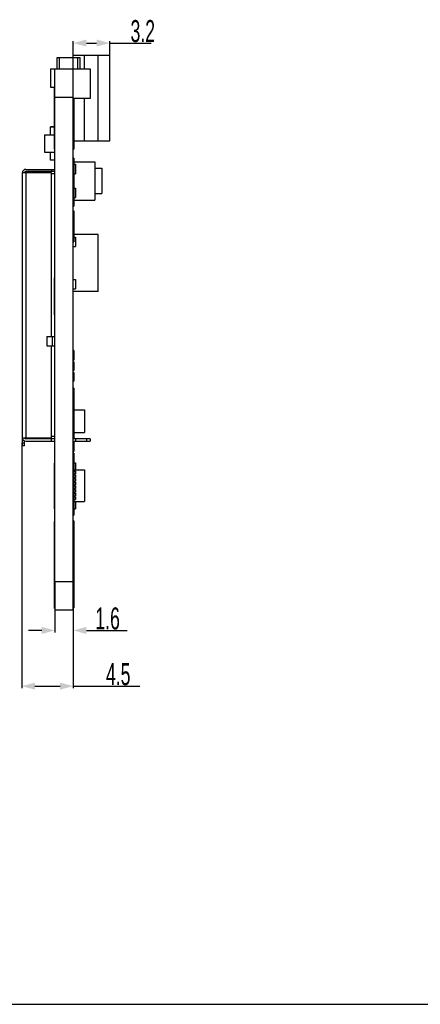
# Model space of a CAD drawing. Header units: millimetres. Extents: x 0 to 228, y 39 to 200.
# Tile 8 of 13: x 123 to 158, y 39 to 125. Entities that reach past the tile are written whole.
import ezdxf

# ---------------------------------------------------------------- set-up
doc = ezdxf.new("R2010")
doc.units = ezdxf.units.MM
doc.header["$LTSCALE"] = 12.565385
doc.header["$PDMODE"] = 3
doc.header["$PDSIZE"] = 5
doc.layers.get('0').update_dxf_attribs({"linetype": 'CONTINUOUS'})
doc.layers.get('Defpoints').update_dxf_attribs({"linetype": 'CONTINUOUS'})
doc.styles.get("Standard").update_dxf_attribs({"font": 'txt', "width": 0.6})
doc.dimstyles.new('DIMSTYLE_4', dxfattribs={"dimtxt": 1.923077, "dimasz": 1.153846, "dimexe": 0.18, "dimexo": 0.0625, "dimgap": 0.09, "dimtad": 1, "dimdec": 3, "dimdsep": 46, "dimtxsty": 'Standard', "dimblk": '_FILLED', "dimblk1": '_FILLED', "dimblk2": '_FILLED', "dimcen": 0.09, "dimadec": 0, "dimazin": 0, "dimtp": 0.1, "dimtm": 0.1, "dimtfac": 1, "dimtdec": 3, "dimtofl": 0, "dimtmove": 0, "dimatfit": 3, "dimldrblk": '_FILLED', "dimfxl": 0, "dimtolj": 1, "dimarcsym": 0})

# ---------------------------------------------------------------- blocks, each defined once
blk = doc.blocks.new('_FILLED')
at = {"color": 0, "linetype": 'ByBlock'}
blk.add_solid([(0, 0), (-1, 0.267), (-1, -0.267)], dxfattribs=at)
blk = doc.blocks.new('*D50')
at = {"color": 0, "linetype": 'Continuous', "lineweight": -2, "transparency": 16777216}
for p, q in [((126.378, 75.106), (126.378, 71.1)), ((127.978, 75.106), (127.978, 71.1)), ((125.224, 71.28), (124.071, 71.28)), ((129.132, 71.28), (132.704, 71.28))]:
    blk.add_line(p, q, dxfattribs=at)
at = {"layer": 'Defpoints', "color": 0, "linetype": 'Continuous', "transparency": 16777216}
for p in [(126.378, 75.169), (127.978, 75.169), (127.978, 71.28)]:
    blk.add_point(p, dxfattribs=at)
at = {"color": 0, "linetype": 'Continuous', "lineweight": -2, "transparency": 16777216, "xscale": 1.1538461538, "yscale": 1.1538461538, "zscale": 1.1538461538}
blk.add_blockref('_FILLED', (126.378, 71.28), dxfattribs=at)
at = {"color": 0, "linetype": 'Continuous', "lineweight": -2, "transparency": 16777216, "xscale": 1.1538461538, "yscale": 1.1538461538, "zscale": 1.1538461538, "rotation": 180}
blk.add_blockref('_FILLED', (127.978, 71.28), dxfattribs=at)
at = {"color": 0, "linetype": 'Continuous', "transparency": 16777216, "insert": (129.922, 73.293), "char_height": 1.9231, "width": 3.46154, "attachment_point": 1}
blk.add_mtext('\\A1;1.6', dxfattribs=at)
blk = doc.blocks.new('*D51')
at = {"color": 0, "linetype": 'Continuous', "lineweight": -2, "transparency": 16777216}
for p, q in [((123.478, 87.695), (123.478, 66.222)), ((127.978, 75.106), (127.978, 66.222)), ((124.632, 66.402), (126.824, 66.402)), ((127.978, 66.402), (133.822, 66.402))]:
    blk.add_line(p, q, dxfattribs=at)
at = {"layer": 'Defpoints', "color": 0, "linetype": 'Continuous', "transparency": 16777216}
for p in [(123.478, 87.758), (127.978, 75.169), (123.478, 66.402)]:
    blk.add_point(p, dxfattribs=at)
at = {"color": 0, "linetype": 'Continuous', "lineweight": -2, "transparency": 16777216, "xscale": 1.1538461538, "yscale": 1.1538461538, "zscale": 1.1538461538, "rotation": 180}
blk.add_blockref('_FILLED', (123.478, 66.402), dxfattribs=at)
at = {"color": 0, "linetype": 'Continuous', "lineweight": -2, "transparency": 16777216, "xscale": 1.1538461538, "yscale": 1.1538461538, "zscale": 1.1538461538}
blk.add_blockref('_FILLED', (127.978, 66.402), dxfattribs=at)
at = {"color": 0, "linetype": 'Continuous', "transparency": 16777216, "insert": (130.848, 68.415), "char_height": 1.9231, "width": 3.46154, "attachment_point": 1}
blk.add_mtext('\\A1;4.5', dxfattribs=at)
blk = doc.blocks.new('*D52')
at = {"color": 0, "linetype": 'Continuous', "lineweight": -2, "transparency": 16777216}
for p, q in [((127.978, 118.39), (127.978, 122.875)), ((129.132, 122.695), (130.024, 122.695)), ((131.178, 120.984), (131.178, 122.875)), ((131.178, 122.695), (134.82, 122.695))]:
    blk.add_line(p, q, dxfattribs=at)
at = {"layer": 'Defpoints', "color": 0, "linetype": 'Continuous', "transparency": 16777216}
for p in [(131.178, 122.695), (131.178, 120.922), (127.978, 118.328)]:
    blk.add_point(p, dxfattribs=at)
at = {"color": 0, "linetype": 'Continuous', "lineweight": -2, "transparency": 16777216, "xscale": 1.1538461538, "yscale": 1.1538461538, "zscale": 1.1538461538, "rotation": 180}
blk.add_blockref('_FILLED', (127.978, 122.695), dxfattribs=at)
at = {"color": 0, "linetype": 'Continuous', "lineweight": -2, "transparency": 16777216, "xscale": 1.1538461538, "yscale": 1.1538461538, "zscale": 1.1538461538}
blk.add_blockref('_FILLED', (131.178, 122.695), dxfattribs=at)
at = {"color": 0, "linetype": 'Continuous', "transparency": 16777216, "insert": (132.999, 124.708), "char_height": 1.9231, "width": 1.15385, "attachment_point": 1}
blk.add_mtext('\\A1;3.2', dxfattribs=at)

msp = doc.modelspace()

# ---------------------------------------------------------------- linework, layer by layer
at = {"color": 7, "linetype": 'Continuous'}
for p, q in [((127.9783, 121.4426), (127.9783, 121.6426)), ((127.9783, 121.6426), (131.1783, 121.6426)), ((128.9783, 120.4426), (128.9783, 121.6426)), ((130.1783, 114.1426), (130.1783, 121.6426)), ((131.1783, 114.1426), (131.1783, 121.6426)), ((126.5783, 120.4426), (126.5783, 121.4426)), ((126.5783, 121.4426), (128.5783, 121.4426)), ((126.7783, 120.4426), (126.7783, 121.4426)), ((128.3783, 120.4426), (128.3783, 121.4426)), ((128.5783, 120.4426), (128.5783, 121.4426)), ((125.9783, 120.4426), (125.9783, 118.8426)), ((125.9783, 120.4426), (129.4783, 120.4426)), ((126.3783, 75.5535), (126.3783, 120.4426)), ((127.9783, 73.0551), (127.9783, 120.4426)), ((129.4783, 120.4426), (129.4783, 117.8426)), ((125.9783, 118.8426), (126.3783, 118.8426)), ((126.3283, 117.7926), (126.3283, 118.8227)), ((126.3283, 115.0089), (126.3283, 117.7859)), ((126.3783, 117.7859), (126.3283, 117.7859)), ((126.3783, 117.569), (126.3283, 117.569)), ((127.9783, 117.943), (126.3783, 117.943)), ((129.4783, 117.8426), (127.9783, 117.8426)), ((128.0283, 117.8426), (128.0283, 113.3987)), ((128.9783, 114.1426), (128.9783, 117.8426)), ((126.3783, 116.4982), (126.3283, 116.4982)), ((126.3783, 116.4793), (126.3283, 116.4793)), ((125.4783, 114.6575), (125.4783, 113.1575)), ((125.4783, 114.6575), (126.3283, 114.6575)), ((125.9783, 114.6575), (125.9783, 115.3683)), ((126.3283, 115.3683), (125.9783, 115.3683)), ((126.3283, 115.3371), (125.9783, 115.3371)), ((126.3783, 115.0847), (126.3283, 115.0847)), ((126.3283, 115.0102), (126.3783, 115.0102)), ((126.3283, 113.3987), (126.3283, 115.0042)), ((128.0283, 114.1426), (131.1783, 114.1426)), ((125.4783, 113.1575), (126.3783, 113.1575)), ((125.9783, 112.4571), (125.9783, 113.1575)), ((126.3783, 113.3984), (126.3283, 113.3984)), ((127.9783, 113.3984), (128.0283, 113.3984)), ((126.3783, 112.4571), (125.9783, 112.4571)), ((128.0283, 112.6319), (127.9783, 112.6319)), ((128.0283, 112.6317), (128.0283, 108.417)), ((128.0283, 112.3071), (129.8783, 112.3071)), ((128.0283, 112.0852), (128.1783, 112.0852)), ((128.1783, 112.0852), (128.1783, 111.2579)), ((129.8783, 112.3071), (129.8783, 108.9571)), ((123.5283, 87.4424), (123.5283, 111.3424)), ((126.0783, 111.3424), (123.5283, 111.3424)), ((123.8283, 111.6424), (126.3783, 111.6424)), ((126.3783, 111.4424), (123.8283, 111.4424)), ((123.8283, 111.3424), (123.8283, 88.1424)), ((126.0783, 111.6424), (126.0783, 111.4424)), ((126.0783, 96.9973), (126.0783, 111.3424)), ((126.3783, 111.2424), (126.0783, 111.2424)), ((127.9783, 111.5259), (128.0283, 111.5259)), ((128.0283, 111.2579), (128.1783, 111.2579)), ((129.8783, 111.7321), (130.4783, 111.7321)), ((130.4783, 111.7321), (130.4783, 109.5321)), ((127.9783, 109.7388), (128.0283, 109.7388)), ((128.0283, 110.0066), (128.1783, 110.0066)), ((128.1783, 110.0066), (128.1783, 109.1794)), ((129.8783, 109.5321), (130.4783, 109.5321)), ((127.9783, 108.6321), (128.0283, 108.6321)), ((128.0283, 109.1794), (128.1783, 109.1794)), ((128.0283, 108.9571), (129.8783, 108.9571)), ((127.9783, 108.417), (128.0283, 108.417)), ((127.9783, 108.0209), (128.0283, 108.0209)), ((127.9783, 108.0066), (128.0283, 108.0066)), ((127.9783, 107.921), (128.0283, 107.921)), ((128.0283, 108.0209), (128.0283, 107.0554)), ((127.9783, 107.6052), (128.0283, 107.6052)), ((127.9783, 107.3687), (128.0283, 107.3687)), ((127.9783, 107.0554), (128.0283, 107.0554)), ((128.0283, 107.0005), (127.9783, 107.0005)), ((128.0283, 107.0152), (128.0283, 105.3082)), ((127.9783, 106.2131), (128.0283, 106.2131)), ((127.9783, 106.2083), (128.0283, 106.2083)), ((127.9783, 106.1846), (128.0283, 106.1846)), ((128.0283, 106.1005), (127.9783, 106.1005)), ((127.9783, 105.3131), (128.0283, 105.3131)), ((127.9783, 105.3082), (128.0283, 105.3082)), ((130.1783, 105.9412), (128.0283, 105.9412)), ((128.0283, 105.6912), (128.1783, 105.6912)), ((128.1783, 105.6912), (128.1783, 104.8912)), ((130.1783, 100.9413), (130.1783, 105.9412)), ((127.9783, 104.8912), (128.1783, 104.8912)), ((126.3783, 102.1537), (126.3283, 102.1537)), ((126.3283, 98.904), (126.3283, 102.1533)), ((126.3783, 102.0758), (126.3283, 102.0758)), ((127.9783, 101.9912), (128.1783, 101.9912)), ((128.1783, 101.9912), (128.1783, 101.1912)), ((126.3783, 101.6314), (126.3283, 101.6314)), ((126.3783, 101.5177), (126.3283, 101.5177)), ((126.3783, 101.3766), (126.3283, 101.3766)), ((126.3783, 101.2355), (126.3283, 101.2355)), ((126.3783, 100.8622), (126.3283, 100.8622)), ((126.3283, 100.8537), (126.3783, 100.8537)), ((127.9783, 101.1912), (128.1783, 101.1912)), ((130.1783, 100.9413), (127.9783, 100.9413)), ((126.3783, 100.6058), (126.3283, 100.6058)), ((126.3783, 100.4505), (126.3283, 100.4505)), ((126.3783, 100.2023), (126.3283, 100.2023)), ((126.3783, 100.1941), (126.3283, 100.1941)), ((126.3783, 99.8208), (126.3283, 99.8208)), ((126.3283, 99.6804), (126.3783, 99.6804)), ((126.3783, 99.539), (126.3283, 99.539)), ((126.3283, 99.4255), (126.3783, 99.4255)), ((126.3783, 98.9805), (126.3283, 98.9805)), ((126.3283, 98.9036), (126.3783, 98.9036)), ((125.6783, 96.9973), (125.6783, 96.1973)), ((125.6783, 96.9973), (126.3783, 96.9973)), ((126.1783, 96.1973), (126.1783, 96.9973)), ((125.6783, 96.1973), (126.3783, 96.1973)), ((126.0783, 88.1424), (126.0783, 96.1973)), ((128.0283, 95.7879), (127.9783, 95.7879)), ((128.0283, 95.788), (128.0283, 94.9476)), ((127.9783, 94.9476), (128.0283, 94.9476)), ((127.9783, 94.786), (128.0283, 94.786)), ((127.9783, 94.5807), (128.0283, 94.5807)), ((127.9783, 94.2469), (128.0283, 94.2469)), ((127.9783, 94.0343), (128.0283, 94.0343)), ((128.0283, 94.786), (128.0283, 94.0343)), ((127.9783, 93.851), (128.0283, 93.851)), ((127.9783, 93.4897), (128.0283, 93.4897)), ((127.9783, 93.0948), (128.0283, 93.0948)), ((128.0283, 93.851), (128.0283, 93.0948)), ((128.0283, 92.4952), (127.9783, 92.4952)), ((128.0283, 92.495), (128.0283, 88.0424)), ((127.9783, 91.3888), (128.0283, 91.3888)), ((128.0283, 90.5956), (128.9783, 90.5956)), ((128.9783, 90.5956), (128.9783, 88.6122)), ((127.9783, 89.6017), (128.0283, 89.6017)), ((123.5283, 88.1424), (126.0783, 88.1424)), ((126.3783, 88.0424), (123.8283, 88.0424)), ((126.3783, 88.2424), (126.0783, 88.2424)), ((126.0783, 87.8424), (126.0783, 88.0424)), ((127.9783, 88.495), (128.0283, 88.495)), ((128.0283, 88.3718), (127.9783, 88.3718)), ((127.9783, 88.331), (128.0283, 88.331)), ((129.4783, 88.0424), (127.9783, 88.0424)), ((128.0283, 88.6122), (128.9783, 88.6122)), ((128.1783, 88.0424), (128.1783, 87.8424)), ((129.1783, 87.8424), (129.1783, 88.0424)), ((129.4783, 88.0424), (129.4783, 87.8424)), ((123.5283, 87.6903), (123.7283, 87.6903)), ((123.7283, 87.4424), (123.5283, 87.4424)), ((123.7283, 87.4424), (123.7283, 87.8608)), ((123.8283, 87.8424), (126.3783, 87.8424)), ((127.9783, 87.8424), (129.4783, 87.8424)), ((127.9783, 87.4052), (128.0283, 87.4052)), ((128.0283, 87.8498), (128.0283, 86.9332)), ((127.9783, 86.9332), (128.0283, 86.9332)), ((128.0283, 86.7829), (127.9783, 86.7829)), ((127.9783, 86.7269), (128.0283, 86.7269)), ((128.0283, 86.7829), (128.0283, 81.3569)), ((126.3783, 85.9154), (126.3283, 85.9154)), ((126.3283, 81.9154), (126.3283, 85.9154)), ((128.0283, 85.9948), (127.9783, 85.9948)), ((127.9783, 85.9388), (128.0283, 85.9388)), ((128.0283, 85.9592), (128.1783, 85.9592)), ((128.0283, 85.3375), (128.9783, 85.3375)), ((128.1783, 85.9592), (128.1783, 85.3375)), ((128.9783, 85.3375), (128.9783, 82.5585)), ((127.9783, 84.737), (128.0283, 84.737)), ((128.0283, 85.2233), (128.1783, 85.2233)), ((128.0283, 84.9942), (128.1783, 84.9942)), ((128.0283, 84.9014), (128.1783, 84.9014)), ((128.0283, 84.6716), (128.1783, 84.6716)), ((128.0283, 84.5791), (128.1783, 84.5791)), ((128.1783, 85.2233), (128.1783, 84.9942)), ((128.1783, 84.9014), (128.1783, 84.6716)), ((128.1783, 84.5791), (128.1783, 84.3499)), ((128.0283, 84.3499), (128.1783, 84.3499)), ((128.0283, 84.2574), (128.1783, 84.2574)), ((128.0283, 84.028), (128.1783, 84.028)), ((128.0283, 83.9355), (128.1783, 83.9355)), ((128.0283, 83.706), (128.1783, 83.706)), ((128.0283, 83.6132), (128.1783, 83.6132)), ((128.1783, 84.2574), (128.1783, 84.028)), ((128.1783, 83.9355), (128.1783, 83.706)), ((128.1783, 83.6132), (128.1783, 83.384)), ((128.0283, 83.384), (128.1783, 83.384)), ((128.0283, 83.2912), (128.1783, 83.2912)), ((128.0283, 83.0621), (128.1783, 83.0621)), ((128.0283, 82.9693), (128.1783, 82.9693)), ((128.1783, 83.2912), (128.1783, 83.0621)), ((128.1783, 82.9693), (128.1783, 82.7398)), ((126.3783, 81.9154), (126.3283, 81.9154)), ((128.0283, 82.7398), (128.1783, 82.7398)), ((128.0283, 82.5585), (128.9783, 82.5585)), ((128.0283, 81.9365), (128.1783, 81.9365)), ((128.1783, 82.5585), (128.1783, 81.9365)), ((127.9783, 81.3561), (128.0283, 81.3561)), ((126.3783, 80.8288), (126.3283, 80.8288)), ((126.3283, 73.2038), (126.3283, 80.8288)), ((126.3783, 80.8234), (126.3283, 80.8234)), ((126.3783, 80.3207), (126.3283, 80.3207)), ((128.0283, 80.8769), (127.9783, 80.8769)), ((128.0283, 80.8769), (128.0283, 79.3654)), ((127.9783, 79.627), (128.0283, 79.627)), ((127.9783, 79.3654), (128.0283, 79.3654)), ((128.0283, 79.3626), (128.0283, 73.2594)), ((127.9783, 78.8623), (128.0283, 78.8623)), ((127.9783, 78.4396), (128.0283, 78.4396)), ((127.9783, 78.0392), (128.0283, 78.0392)), ((126.3783, 75.5535), (127.9783, 75.5535)), ((126.3783, 75.5493), (126.3783, 73.0551)), ((126.3783, 73.9083), (126.3283, 73.9083)), ((127.9783, 73.8807), (128.0283, 73.8807)), ((127.9783, 73.3967), (128.0283, 73.3967)), ((126.3783, 73.2038), (126.3283, 73.2038)), ((127.9783, 73.0551), (126.3783, 73.0551)), ((127.9783, 73.2551), (128.0283, 73.2551)), ((0, 38.5516), (228.4615, 38.5516))]:
    msp.add_line(p, q, dxfattribs=at)
for centre, radius, start, end in [((123.8283, 111.3424), 0.3, 90, 180), ((123.8283, 111.3424), 0.1, 90, 180), ((123.8283, 88.1424), 0.3, 180, 270), ((123.8283, 88.1424), 0.1, 180, 270)]:
    msp.add_arc(centre, radius, start, end, dxfattribs=at)

# ---------------------------------------------------------------- dimensions: what is measured, and where the dimension line sits
at = {"color": 2, "linetype": 'Continuous'}
for base, p1, p2, picture, middle in [((131.1783, 122.6948), (127.9783, 118.3277), (131.1783, 120.9215), '*D52', (133.576, 122.6948)), ((127.9783, 71.2798), (126.3783, 75.1689), (127.9783, 75.1689), '*D50', (131.6529, 71.2798))]:
    dim = msp.add_linear_dim(base=base, p1=p1, p2=p2, dimstyle='DIMSTYLE_4', dxfattribs=at)
    dim.commit()
    dim.dimension.update_dxf_attribs({"geometry": picture, "text_midpoint": middle, "dimtype": 160})
dim = msp.add_linear_dim(base=(123.4783, 66.4019), p1=(127.9783, 75.1689), p2=(123.4783, 87.758), angle=180, dimstyle='DIMSTYLE_4', dxfattribs=at)
dim.commit()
dim.dimension.update_dxf_attribs({"geometry": '*D51', "text_midpoint": (132.5784, 66.4019), "dimtype": 160})

doc.saveas('drawing.dxf')
